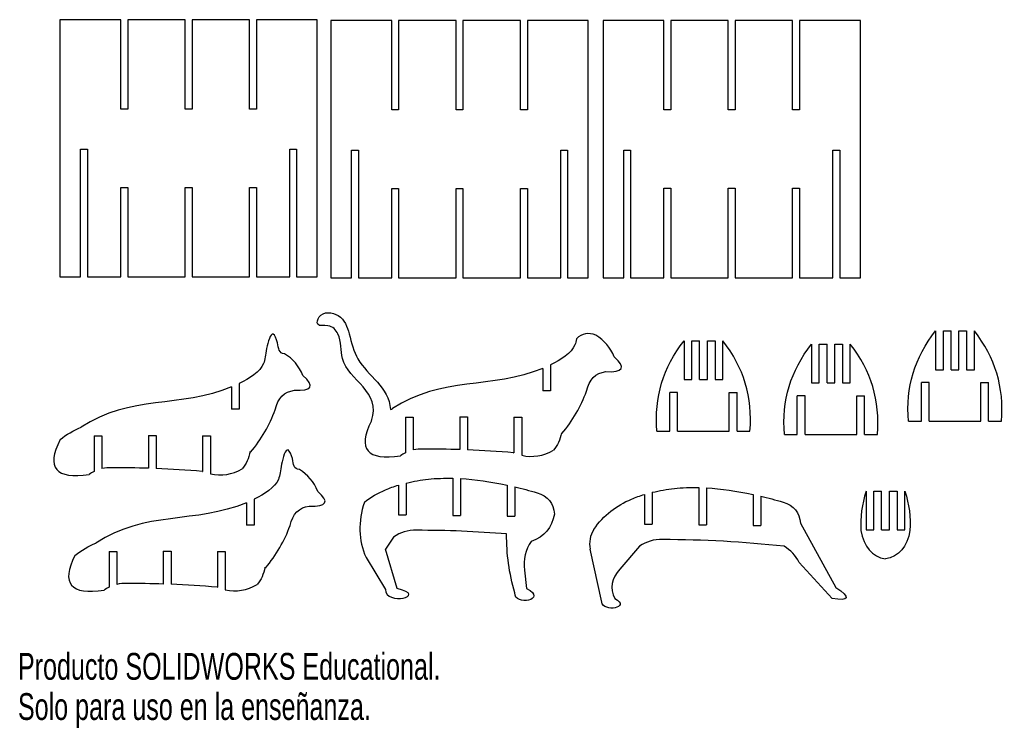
# Model space of a CAD drawing. Header units: millimetres. Extents: x 1 to 543, y 0 to 593.
# Tile 1 of 2: x 1 to 382, y 0 to 274. Entities that reach past the tile are written whole.
import ezdxf

# ---------------------------------------------------------------- set-up
doc = ezdxf.new("R2010")
doc.units = ezdxf.units.MM
doc.styles.add('SLDTEXTSTYLE0', font='TXT', dxfattribs={"width": 0.7})

msp = doc.modelspace()

# ---------------------------------------------------------------- linework, layer by layer
at = {"color": 7, "linetype": 'Continuous', "lineweight": 25}
for p, q in [((39.86, 274.29), (16.27, 274.29)), ((16.27, 274.29), (16.27, 174.64)), ((39.86, 239.64), (39.86, 274.29)), ((42.51, 274.29), (42.51, 239.64)), ((64.77, 274.29), (42.51, 274.29)), ((64.77, 239.64), (64.77, 274.29)), ((67.42, 274.29), (67.42, 239.64)), ((89.69, 274.29), (67.42, 274.29)), ((89.69, 239.64), (89.69, 274.29)), ((92.34, 274.29), (92.34, 239.64)), ((115.92, 274.29), (92.34, 274.29)), ((115.92, 174.64), (115.92, 274.29)), ((144.78, 273.95), (121.19, 273.95)), ((121.19, 273.95), (121.19, 174.3)), ((144.78, 239.3), (144.78, 273.95)), ((147.43, 273.95), (147.43, 239.3)), ((169.69, 273.95), (147.43, 273.95)), ((169.69, 239.3), (169.69, 273.95)), ((172.34, 273.95), (172.34, 239.3)), ((194.61, 273.95), (172.34, 273.95)), ((194.61, 239.3), (194.61, 273.95)), ((197.26, 273.95), (197.26, 239.3)), ((220.84, 273.95), (197.26, 273.95)), ((220.84, 174.3), (220.84, 273.95)), ((250.17, 273.97), (226.58, 273.97)), ((226.58, 273.97), (226.58, 174.32)), ((250.17, 239.32), (250.17, 273.97)), ((252.82, 273.97), (252.82, 239.32)), ((275.08, 273.97), (252.82, 273.97)), ((275.08, 239.32), (275.08, 273.97)), ((277.73, 273.97), (277.73, 239.32)), ((300, 273.97), (277.73, 273.97)), ((300, 239.32), (300, 273.97)), ((302.65, 273.97), (302.65, 239.32)), ((326.23, 273.97), (302.65, 273.97)), ((326.23, 174.32), (326.23, 273.97)), ((42.51, 239.64), (39.86, 239.64)), ((67.42, 239.64), (64.77, 239.64)), ((92.34, 239.64), (89.69, 239.64)), ((147.43, 239.3), (144.78, 239.3)), ((172.34, 239.3), (169.69, 239.3)), ((197.26, 239.3), (194.61, 239.3)), ((252.82, 239.32), (250.17, 239.32)), ((277.73, 239.32), (275.08, 239.32)), ((302.65, 239.32), (300, 239.32)), ((24.27, 224.11), (26.92, 224.11)), ((24.27, 174.64), (24.27, 224.11)), ((26.92, 224.11), (26.92, 174.64)), ((105.27, 224.11), (107.92, 224.11)), ((105.27, 174.64), (105.27, 224.11)), ((107.92, 224.11), (107.92, 174.64)), ((129.19, 223.78), (131.84, 223.78)), ((129.19, 174.3), (129.19, 223.78)), ((131.84, 223.78), (131.84, 174.3)), ((210.19, 223.78), (212.84, 223.78)), ((210.19, 174.3), (210.19, 223.78)), ((212.84, 223.78), (212.84, 174.3)), ((234.58, 223.8), (237.23, 223.8)), ((234.58, 174.32), (234.58, 223.8)), ((237.23, 223.8), (237.23, 174.32)), ((315.58, 223.8), (318.23, 223.8)), ((315.58, 174.32), (315.58, 223.8)), ((318.23, 223.8), (318.23, 174.32)), ((39.86, 209.29), (42.51, 209.29)), ((39.86, 174.64), (39.86, 209.29)), ((42.51, 209.29), (42.51, 174.64)), ((64.77, 209.29), (67.42, 209.29)), ((64.77, 174.64), (64.77, 209.29)), ((67.42, 209.29), (67.42, 174.64)), ((89.69, 209.29), (92.34, 209.29)), ((89.69, 174.64), (89.69, 209.29)), ((92.34, 209.29), (92.34, 174.64)), ((144.78, 208.95), (147.43, 208.95)), ((144.78, 174.3), (144.78, 208.95)), ((147.43, 208.95), (147.43, 174.3)), ((169.69, 208.95), (172.34, 208.95)), ((169.69, 174.3), (169.69, 208.95)), ((172.34, 208.95), (172.34, 174.3)), ((194.61, 208.95), (197.26, 208.95)), ((194.61, 174.3), (194.61, 208.95)), ((197.26, 208.95), (197.26, 174.3)), ((250.17, 208.97), (252.82, 208.97)), ((250.17, 174.32), (250.17, 208.97)), ((252.82, 208.97), (252.82, 174.32)), ((275.08, 208.97), (277.73, 208.97)), ((275.08, 174.32), (275.08, 208.97)), ((277.73, 208.97), (277.73, 174.32)), ((300, 208.97), (302.65, 208.97)), ((300, 174.32), (300, 208.97)), ((302.65, 208.97), (302.65, 174.32)), ((16.27, 174.64), (24.27, 174.64)), ((26.92, 174.64), (39.86, 174.64)), ((42.51, 174.64), (64.77, 174.64)), ((67.42, 174.64), (89.69, 174.64)), ((92.34, 174.64), (105.27, 174.64)), ((107.92, 174.64), (115.92, 174.64)), ((121.19, 174.3), (129.19, 174.3)), ((131.84, 174.3), (144.78, 174.3)), ((147.43, 174.3), (169.69, 174.3)), ((172.34, 174.3), (194.61, 174.3)), ((197.26, 174.3), (210.19, 174.3)), ((212.84, 174.3), (220.84, 174.3)), ((226.58, 174.32), (234.58, 174.32)), ((237.23, 174.32), (250.17, 174.32)), ((252.82, 174.32), (275.08, 174.32)), ((277.73, 174.32), (300, 174.32)), ((302.65, 174.32), (315.58, 174.32)), ((318.23, 174.32), (326.23, 174.32)), ((355.36, 153.69), (355.36, 138.69)), ((358.36, 138.69), (358.36, 153.69)), ((358.36, 153.69), (361.36, 153.69)), ((361.36, 138.69), (361.36, 153.69)), ((364.36, 138.69), (364.36, 153.69)), ((364.36, 153.69), (367.36, 153.69)), ((367.36, 153.69), (367.36, 138.69)), ((370.36, 138.69), (370.36, 153.69)), ((257.97, 149.85), (257.97, 134.85)), ((260.97, 134.85), (260.97, 149.85)), ((260.97, 149.85), (263.97, 149.85)), ((263.97, 134.85), (263.97, 149.85)), ((266.97, 134.85), (266.97, 149.85)), ((266.97, 149.85), (269.97, 149.85)), ((269.97, 149.85), (269.97, 134.85)), ((272.97, 134.85), (272.97, 149.85)), ((307.31, 148.56), (307.31, 133.56)), ((310.31, 133.56), (310.31, 148.56)), ((310.31, 148.56), (313.31, 148.56)), ((313.31, 133.56), (313.31, 148.56)), ((316.31, 133.56), (316.31, 148.56)), ((316.31, 148.56), (319.31, 148.56)), ((319.31, 148.56), (319.31, 133.56)), ((322.31, 133.56), (322.31, 148.56)), ((203.28, 139.21), (203.28, 130.56)), ((206.28, 140.56), (206.28, 130.56)), ((355.36, 138.69), (358.36, 138.69)), ((361.36, 138.69), (364.36, 138.69)), ((367.36, 138.69), (370.36, 138.69)), ((257.97, 134.85), (260.97, 134.85)), ((263.97, 134.85), (266.97, 134.85)), ((269.97, 134.85), (272.97, 134.85)), ((307.31, 133.56), (310.31, 133.56)), ((313.31, 133.56), (316.31, 133.56)), ((319.31, 133.56), (322.31, 133.56)), ((352.86, 133.69), (349.86, 133.69)), ((349.86, 118.69), (349.86, 133.69)), ((352.86, 118.69), (352.86, 133.69)), ((372.86, 133.69), (375.86, 133.69)), ((372.86, 118.69), (372.86, 133.69)), ((375.86, 118.69), (375.86, 133.69)), ((82.72, 131.99), (82.72, 123.34)), ((85.72, 133.34), (85.72, 123.34)), ((206.28, 130.56), (203.28, 130.56)), ((255.47, 129.85), (252.47, 129.85)), ((252.47, 114.85), (252.47, 129.85)), ((255.47, 114.85), (255.47, 129.85)), ((275.47, 129.85), (278.47, 129.85)), ((275.47, 114.85), (275.47, 129.85)), ((278.47, 114.85), (278.47, 129.85)), ((304.81, 128.56), (301.81, 128.56)), ((301.81, 113.56), (301.81, 128.56)), ((304.81, 113.56), (304.81, 128.56)), ((324.81, 128.56), (327.81, 128.56)), ((324.81, 113.56), (324.81, 128.56)), ((327.81, 113.56), (327.81, 128.56)), ((85.72, 123.34), (82.72, 123.34)), ((150.09, 120.33), (153.09, 120.33)), ((150.09, 120.33), (150.09, 106.5)), ((153.09, 120.33), (153.09, 107.58)), ((171.09, 120.43), (174.09, 120.43)), ((171.09, 120.43), (171.09, 107.71)), ((174.09, 120.43), (174.09, 107.61)), ((192.09, 120.35), (195.09, 120.35)), ((192.09, 120.35), (192.09, 106.45)), ((195.09, 120.35), (195.09, 105.53)), ((344.86, 118.69), (349.86, 118.69)), ((352.86, 118.69), (372.86, 118.69)), ((375.86, 118.69), (380.86, 118.69)), ((247.47, 114.85), (252.47, 114.85)), ((255.47, 114.85), (275.47, 114.85)), ((278.47, 114.85), (283.47, 114.85)), ((29.53, 113.11), (32.53, 113.11)), ((29.53, 113.11), (29.53, 99.29)), ((32.53, 113.11), (32.53, 100.36)), ((50.53, 113.21), (53.53, 113.21)), ((50.53, 113.21), (50.53, 100.5)), ((53.53, 113.21), (53.53, 100.39)), ((71.53, 113.13), (74.53, 113.13)), ((71.53, 113.13), (71.53, 99.23)), ((74.53, 113.13), (74.53, 98.31)), ((210.44, 114.25), (210.62, 113.91)), ((296.81, 113.56), (301.81, 113.56)), ((304.81, 113.56), (324.81, 113.56)), ((327.81, 113.56), (332.81, 113.56)), ((89.88, 107.03), (90.07, 106.7)), ((168.4, 96.62), (168.4, 82.2)), ((171.4, 96.5), (171.4, 82.2)), ((147.4, 93.98), (147.4, 82.45)), ((150.4, 94.79), (150.4, 82.45)), ((189.4, 93.98), (189.4, 81.99)), ((192.4, 93.31), (192.4, 81.99)), ((263.66, 93.02), (263.66, 78.59)), ((266.66, 92.9), (266.66, 78.59)), ((328.45, 91.67), (328.45, 76.67)), ((331.45, 76.67), (331.45, 91.67)), ((331.45, 91.67), (334.45, 91.67)), ((334.45, 76.67), (334.45, 91.67)), ((337.45, 76.67), (337.45, 91.67)), ((337.45, 91.67), (340.45, 91.67)), ((340.45, 91.67), (340.45, 76.67)), ((343.45, 76.67), (343.45, 91.67)), ((91.49, 88.49), (91.49, 78.49)), ((242.66, 90.38), (242.66, 78.85)), ((245.66, 91.19), (245.66, 78.85)), ((284.66, 90.38), (284.66, 78.38)), ((287.66, 89.7), (287.66, 78.38)), ((88.49, 87.14), (88.49, 78.49)), ((147.4, 82.45), (150.4, 82.45)), ((168.4, 82.2), (171.4, 82.2)), ((189.4, 81.99), (192.4, 81.99)), ((91.49, 78.49), (88.49, 78.49)), ((242.66, 78.85), (245.66, 78.85)), ((263.66, 78.59), (266.66, 78.59)), ((284.66, 78.38), (287.66, 78.38)), ((303.01, 79.18), (316.73, 54.3)), ((328.45, 76.67), (331.45, 76.67)), ((334.45, 76.67), (337.45, 76.67)), ((340.45, 76.67), (343.45, 76.67)), ((145.46, 73.86), (142.32, 69.22)), ((146.9, 53.92), (142.32, 69.22)), ((226.06, 48.64), (221.61, 69.16)), ((240.72, 70.26), (233.09, 61.43)), ((35.3, 68.26), (38.3, 68.26)), ((35.3, 68.26), (35.3, 54.44)), ((38.3, 68.26), (38.3, 55.51)), ((56.3, 68.36), (59.3, 68.36)), ((56.3, 68.36), (56.3, 55.65)), ((59.3, 68.36), (59.3, 55.54)), ((77.3, 68.28), (80.3, 68.28)), ((77.3, 68.28), (77.3, 54.38)), ((80.3, 68.28), (80.3, 53.46)), ((134.79, 65.97), (142.32, 53.6)), ((95.65, 62.18), (95.83, 61.85)), ((196.21, 61.03), (196.96, 53.92)), ((315.26, 50), (302.56, 64.06))]:
    msp.add_line(p, q, dxfattribs=at)
msp.add_arc((231.38, 71.28), 10, 146.6179, 192.2315, dxfattribs=at)
for points, knots in [([(136.86, 118.83), (140.87, 130.22), (123.4, 136.05), (125.63, 151.42), (120.94, 156.52), (115.26, 155.09), (116.86, 161.57), (125.73, 160.63), (128.6, 151.84), (131.84, 138.09), (143.73, 131.95), (144.25, 123.28)], [0, 0, 0, 0, 0.276372, 0.375367, 0.426216, 0.467018, 0.496247, 0.571538, 0.655963, 0.760229, 1, 1, 1, 1]), ([(103.23, 144.82), (100.95, 145.02), (101.08, 148.18), (98.43, 154.9), (95.83, 146.19), (95.7, 139.08), (89.72, 135.28), (85.72, 133.34)], [0, 0, 0, 0, 0.0562971, 0.0950335, 0.1580958, 0.2194067, 0.3445294, 0.3445294, 0.3445294, 0.3445294]), ([(216.28, 150.64), (216.14, 149.78), (215.2, 145.63), (210.27, 142.5), (206.28, 140.56)], [0.1910588, 0.1910588, 0.1910588, 0.1910588, 0.2194067, 0.3445294, 0.3445294, 0.3445294, 0.3445294]), ([(109, 99.97), (106.72, 100.17), (106.85, 103.33), (104.19, 110.05), (101.6, 101.34), (101.47, 94.23), (95.48, 90.43), (91.49, 88.49)], [0, 0, 0, 0, 0.0562971, 0.0950335, 0.1580958, 0.2194067, 0.3445294, 0.3445294, 0.3445294, 0.3445294]), ([(134.18, 87.37), (136.66, 89.34), (140.98, 91.8), (145.67, 93.47), (147.4, 93.98)], [0.3332462, 0.3332462, 0.3332462, 0.3332462, 0.5711376, 0.7062158, 0.7062158, 0.7062158, 0.7062158]), ([(223.03, 76.79), (226.73, 82.4), (233.33, 87.16), (240.92, 89.86), (242.66, 90.38)], [0.1025377, 0.1025377, 0.1025377, 0.1025377, 0.5711376, 0.7062158, 0.7062158, 0.7062158, 0.7062158])]:
    msp.add_open_spline(points, degree=3, knots=knots, dxfattribs=at)
for points in [[(223.78, 152.03), (220.91, 153.28), (218.41, 152.82), (216.28, 150.64)], [(344.86, 118.69), (343.76, 131.82), (347.26, 143.48), (355.36, 153.69)], [(380.86, 118.69), (381.96, 131.82), (378.46, 143.48), (370.36, 153.69)], [(230.91, 143.61), (229.42, 147.33), (227.04, 150.13), (223.78, 152.03)], [(247.47, 114.85), (246.37, 127.97), (249.87, 139.64), (257.97, 149.85)], [(283.47, 114.85), (284.58, 127.97), (281.08, 139.64), (272.97, 149.85)], [(296.81, 113.56), (295.71, 126.69), (299.21, 138.36), (307.31, 148.56)], [(332.81, 113.56), (333.91, 126.69), (330.41, 138.36), (322.31, 148.56)], [(110.35, 136.39), (108.86, 140.11), (106.49, 142.92), (103.23, 144.82)], [(227.61, 137.93), (234.44, 137.63), (235.54, 139.52), (230.91, 143.61)], [(203.28, 139.21), (183.39, 130.96), (164.02, 136.18), (145.01, 123.62)], [(220.17, 130.38), (221.21, 134.92), (223.69, 137.44), (227.61, 137.93)], [(107.06, 130.71), (113.89, 130.41), (114.98, 132.3), (110.35, 136.39)], [(82.72, 131.99), (62.83, 123.74), (43.46, 128.96), (24.45, 116.4)], [(99.61, 123.16), (100.65, 127.7), (103.13, 130.22), (107.06, 130.71)], [(210.62, 113.91), (214.85, 118.96), (218.03, 124.45), (220.17, 130.38)], [(90.07, 106.7), (94.29, 111.74), (97.48, 117.23), (99.61, 123.16)], [(144.25, 123.28), (144.5, 123.4), (144.75, 123.51), (145.01, 123.62)], [(136.86, 118.83), (131.37, 107.91), (135.14, 103.41), (148.15, 105.33)], [(16.31, 111.61), (18.8, 113.59), (21.55, 115.15), (24.45, 116.4)], [(16.31, 111.61), (10.82, 100.69), (14.58, 96.19), (27.59, 98.11)], [(210.44, 114.25), (209.96, 111.54), (208.95, 109.3), (207.41, 107.52)], [(89.88, 107.03), (89.4, 104.33), (88.39, 102.08), (86.85, 100.3)], [(157.08, 107.94), (155.68, 107.99), (154.35, 107.87), (153.09, 107.58)], [(171.09, 107.71), (166.42, 107.87), (161.75, 107.94), (157.08, 107.94)], [(191.94, 106.51), (185.99, 107), (180.04, 107.37), (174.09, 107.61)], [(195.09, 105.53), (199.38, 104.57), (203.49, 105.24), (207.41, 107.52)], [(150.09, 106.5), (149.42, 106.17), (148.77, 105.78), (148.15, 105.33)], [(191.94, 106.51), (191.99, 106.49), (192.04, 106.47), (192.09, 106.45)], [(29.53, 99.29), (28.86, 98.95), (28.21, 98.56), (27.59, 98.11)], [(36.52, 100.72), (35.12, 100.77), (33.79, 100.65), (32.53, 100.36)], [(50.53, 100.5), (45.86, 100.65), (41.19, 100.72), (36.52, 100.72)], [(71.38, 99.29), (65.44, 99.78), (59.49, 100.15), (53.53, 100.39)], [(71.38, 99.29), (71.43, 99.27), (71.48, 99.25), (71.53, 99.23)], [(74.53, 98.31), (78.83, 97.36), (82.93, 98.02), (86.85, 100.3)], [(116.12, 91.54), (114.63, 95.26), (112.26, 98.07), (109, 99.97)], [(150.4, 94.79), (153.22, 95.47), (156.06, 95.97), (158.93, 96.3)], [(158.93, 96.3), (161.96, 96.59), (165.12, 96.7), (168.4, 96.62)], [(171.4, 96.5), (177.05, 96.19), (183.05, 95.35), (189.4, 93.98)], [(112.82, 85.86), (119.65, 85.56), (120.75, 87.45), (116.12, 91.54)], [(192.4, 93.31), (195.21, 92.64), (198.09, 91.88), (201.03, 91.01)], [(245.66, 91.19), (248.48, 91.86), (251.32, 92.37), (254.19, 92.69)], [(254.19, 92.69), (257.22, 92.99), (260.38, 93.1), (263.66, 93.02)], [(266.66, 92.9), (272.31, 92.58), (278.31, 91.74), (284.66, 90.38)], [(328.45, 91.67), (326.79, 86.51), (326.12, 81.42), (326.46, 76.42)], [(343.45, 91.67), (345.12, 86.51), (345.78, 81.42), (345.44, 76.42)], [(201.03, 91.01), (205.24, 89.72), (207.48, 86.98), (207.75, 82.78)], [(287.66, 89.7), (290.47, 89.04), (293.34, 88.27), (296.29, 87.41)], [(88.49, 87.14), (68.6, 78.89), (49.23, 84.11), (30.22, 71.55)], [(105.38, 78.32), (106.42, 82.85), (108.9, 85.37), (112.82, 85.86)], [(134.18, 87.37), (131.63, 79.79), (131.83, 72.66), (134.79, 65.97)], [(296.29, 87.41), (300.49, 86.12), (302.73, 83.37), (303.01, 79.18)], [(207.75, 82.78), (206.81, 77.48), (203.82, 73.95), (198.79, 72.18)], [(95.83, 61.85), (100.06, 66.89), (103.24, 72.38), (105.38, 78.32)], [(154.39, 76.47), (151, 76.59), (148.02, 75.72), (145.46, 73.86)], [(189.25, 75.05), (177.64, 76.01), (166.02, 76.48), (154.39, 76.47)], [(326.46, 76.42), (327.54, 70.01), (330.71, 66.33), (335.95, 65.38)], [(345.44, 76.42), (344.36, 70.01), (341.2, 66.33), (335.95, 65.38)], [(192.4, 52.24), (190.21, 59.73), (189.16, 67.33), (189.25, 75.05)], [(249.64, 72.87), (246.26, 72.99), (243.28, 72.12), (240.72, 70.26)], [(296.68, 70.26), (281.03, 72.01), (265.35, 72.88), (249.64, 72.87)], [(22.08, 66.76), (24.56, 68.74), (27.31, 70.3), (30.22, 71.55)], [(198.79, 72.18), (196.54, 68.88), (195.68, 65.16), (196.21, 61.03)], [(302.56, 64.06), (301.14, 66.69), (299.18, 68.76), (296.68, 70.26)], [(22.08, 66.76), (16.59, 55.84), (20.35, 51.34), (33.36, 53.26)], [(95.65, 62.18), (95.17, 59.48), (94.16, 57.23), (92.62, 55.45)], [(233.09, 61.43), (229.83, 57.82), (229.19, 54.01), (231.14, 50)], [(35.3, 54.44), (34.63, 54.1), (33.98, 53.71), (33.36, 53.26)], [(42.29, 55.87), (40.89, 55.92), (39.56, 55.8), (38.3, 55.51)], [(56.3, 55.65), (51.63, 55.8), (46.96, 55.87), (42.29, 55.87)], [(77.15, 54.44), (71.2, 54.93), (65.25, 55.3), (59.3, 55.54)], [(77.15, 54.44), (77.2, 54.42), (77.25, 54.4), (77.3, 54.38)], [(80.3, 53.46), (84.59, 52.51), (88.7, 53.17), (92.62, 55.45)], [(142.32, 53.6), (142.1, 47.21), (159.31, 50.85), (146.9, 53.92)], [(196.96, 53.92), (205.51, 49.59), (192.08, 46.8), (192.4, 52.24)], [(316.73, 54.3), (322.56, 50.46), (322.07, 49.03), (315.26, 50)], [(231.14, 50), (237.71, 46.45), (226.59, 44.56), (226.06, 48.64)]]:
    msp.add_open_spline(points, degree=3, dxfattribs=at)

# ---------------------------------------------------------------- texts
at = {"color": 7, "linetype": 'Continuous', "char_height": 10.38, "attachment_point": 1, "style": 'SLDTEXTSTYLE0'}
for s, insert in [('Producto SOLIDWORKS Educational.', (0, 28.95)), ('Solo para uso en la enseñanza.', (0, 13.38))]:
    msp.add_mtext(s, dxfattribs=dict(at, insert=insert))

doc.saveas('drawing.dxf')
